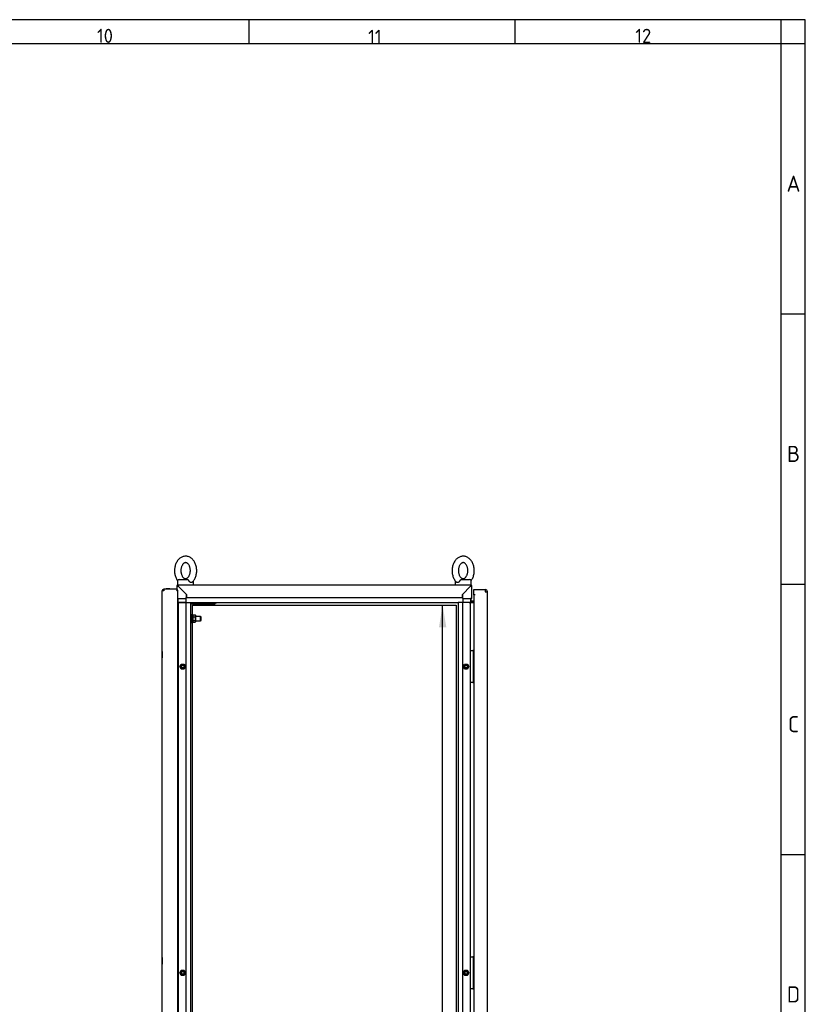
# Paper-space layout 'Layout1' of a CAD drawing. Extents: x 94 to 6181, y 158 to 4314.
# Tile 11 of 11: x 4706 to 6181, y 2466 to 4314. Entities that reach past the tile are written whole.
import ezdxf
from ezdxf.lldxf.tags import DXFTag

# ---------------------------------------------------------------- set-up
doc = ezdxf.new("R2010")
doc.units = 0
doc.header["$LTSCALE"] = 15
doc.layers.get('0').update_dxf_attribs({"linetype": 'CONTINUOUS'})
for name, color, linetype in [('_TRANSLATION', 7, 'CONTINUOUS'), ('AE00100_03', 7, 'CONTINUOUS'), ('AE00198_03', 7, 'CONTINUOUS'), ('AE00217_25', 7, 'CONTINUOUS'), ('AE00219_00', 7, 'CONTINUOUS'), ('AE00219_03', 7, 'CONTINUOUS'), ('AE00224_00', 7, 'CONTINUOUS'), ('AE00368_00', 7, 'CONTINUOUS'), ('AE00500_10', 7, 'CONTINUOUS'), ('AE00715_01', 7, 'CONTINUOUS'), ('DEFAULT', 7, 'CONTINUOUS'), ('DV3__TRANSLATION', 7, 'CONTINUOUS'), ('F0000000_08', 7, 'CONTINUOUS'), ('F0000000_27', 7, 'CONTINUOUS'), ('F0000000_28', 7, 'CONTINUOUS'), ('M0000000_06', 7, 'CONTINUOUS'), ('M0000000_14', 7, 'CONTINUOUS'), ('M0000000_39', 7, 'CONTINUOUS'), ('M0000000_53', 7, 'CONTINUOUS'), ('M0000000_58', 7, 'CONTINUOUS'), ('M0000000_63', 7, 'CONTINUOUS')]:
    doc.layers.add(name, color=color, linetype=linetype)
doc.styles.add('SEACAD_ARIAL', font='arial.ttf')
doc.styles.add('SEACAD_ARIALI', font='ariali.ttf')
tags = doc.linetypes.add('CENTER2', pattern=[28.575, 19.05, -3.175, 3.175, -3.175]).pattern_tags.tags
tags[10:11] = [DXFTag(74, 4), DXFTag(75, 0), DXFTag(340, '0'), DXFTag(46, 0.0), DXFTag(50, 0.0), DXFTag(44, 0.0), DXFTag(45, 0.0)]
tags[8:9] = [DXFTag(74, 4), DXFTag(75, 0), DXFTag(340, '0'), DXFTag(46, 0.0), DXFTag(50, 0.0), DXFTag(44, 0.0), DXFTag(45, 0.0)]
tags[6:7] = [DXFTag(74, 4), DXFTag(75, 0), DXFTag(340, '0'), DXFTag(46, 0.0), DXFTag(50, 0.0), DXFTag(44, 0.0), DXFTag(45, 0.0)]
tags[4:5] = [DXFTag(74, 4), DXFTag(75, 0), DXFTag(340, '0'), DXFTag(46, 0.0), DXFTag(50, 0.0), DXFTag(44, 0.0), DXFTag(45, 0.0)]
doc.dimstyles.new('ISO', dxfattribs={"dimtxt": 13.75, "dimasz": 13.75, "dimexe": 6.875, "dimexo": 6.875, "dimgap": 3.4375, "dimtad": 1, "dimdec": 1, "dimtxsty": 'SEACAD_ARIAL', "dimblk1": '_SE_FILLED', "dimblk2": '_SE_FILLED', "dimsah": 1, "dimcen": 6.875, "dimazin": 3, "dimtfac": 0.7, "dimtdec": 3, "dimtmove": 0, "dimatfit": 3})

# ---------------------------------------------------------------- blocks, each defined once
blk = doc.blocks.new('DMBLK61')
at = {"layer": '_TRANSLATION', "linetype": 'CONTINUOUS'}
for points in [[(5507.4, 3173.4), (5500.5, 3214.6), (5493.6, 3173.4)], [(5507.4, 1325.9), (5493.6, 1325.9), (5500.5, 1284.6)]]:
    blk.add_hatch(color=7, dxfattribs=at).paths.add_polyline_path(points)
at = {"layer": '_TRANSLATION', "color": 7, "linetype": 'CONTINUOUS'}
for p, q in [((5051.6, 3214.6), (5521.1, 3214.6)), ((5500.5, 1284.6), (5500.5, 3214.6)), ((5051.6, 1284.6), (5521.1, 1284.6))]:
    blk.add_line(p, q, dxfattribs=at)
at = {"layer": '_TRANSLATION', "color": 7, "linetype": 'CONTINUOUS', "style": 'SEACAD_ARIALI'}
blk.add_text('1930', height=41.25, rotation=90, dxfattribs=at).set_placement((5490.2, 2185.5))
blk = doc.blocks.new('_SE_FILLED')
at = {"color": 0}
blk.add_line((0, 0), (-1, 0), dxfattribs=at)
blk.add_solid([(0, 0), (-1, -0.1665), (-1, 0.1665), (0, 0)], dxfattribs=at)

psp = doc.layouts.get("Layout1")

# ---------------------------------------------------------------- linework, layer by layer
at = {"color": 7, "linetype": 'CONTINUOUS'}
for p, q in [((6181.38, 4313.83), (93.52, 4313.83)), ((5136.45, 4313.83), (5136.45, 4268.39)), ((5636.2, 4313.83), (5636.2, 4268.39)), ((6181.38, 164.39), (6181.38, 4313.83)), ((6181.38, 3761.07), (6135.95, 3761.07)), ((6181.38, 3253.75), (6135.95, 3253.75)), ((6181.38, 2746.43), (6135.95, 2746.43))]:
    psp.add_line(p, q, dxfattribs=at)
at = {"layer": 'AE00100_03', "color": 7, "linetype": 'CONTINUOUS'}
psp.add_line((4982.32, 3245.92), (4987.72, 3245.92), dxfattribs=at)
for centre, start, end in [((4982.32, 3244.62), 90, 180), ((4987.72, 3244.62), 0, 90)]:
    psp.add_arc(centre, 1.3, start, end, dxfattribs=at)
at = {"layer": 'AE00198_03', "color": 7, "linetype": 'CONTINUOUS'}
for p, q in [((5558.22, 3127.37), (5557.52, 3127.37)), ((5558.22, 3116.87), (5558.22, 3127.37)), ((5557.52, 3116.87), (5558.22, 3116.87)), ((5558.22, 3082.37), (5557.52, 3082.37)), ((5557.52, 3071.87), (5558.22, 3071.87)), ((5558.22, 3071.87), (5558.22, 3082.37)), ((5558.22, 2552.37), (5557.52, 2552.37)), ((5558.22, 2541.87), (5558.22, 2552.37)), ((5557.52, 2541.87), (5558.22, 2541.87)), ((5558.22, 2507.37), (5557.52, 2507.37)), ((5557.52, 2496.87), (5558.22, 2496.87)), ((5558.22, 2496.87), (5558.22, 2507.37))]:
    psp.add_line(p, q, dxfattribs=at)
for centre, start, end in [((5552.85, 3121.44), 39.5208, 47.82528), ((5552.85, 3122.8), 312.17472, 320.4792), ((5552.85, 3076.44), 39.5208, 47.82528), ((5552.85, 3077.8), 312.17472, 320.4792), ((5552.85, 2546.44), 39.5208, 47.82528), ((5552.85, 2547.8), 312.17472, 320.4792), ((5552.85, 2501.44), 39.5208, 47.82528), ((5552.85, 2502.8), 312.17472, 320.4792)]:
    psp.add_arc(centre, 8, start, end, dxfattribs=at)
at = {"layer": 'AE00217_25', "color": 7, "linetype": 'CONTINUOUS'}
for p, q in [((5029.52, 3193.62), (5027.52, 3193.62)), ((5027.52, 3185.62), (5029.52, 3185.62)), ((5045.75, 3193.62), (5037.02, 3193.62)), ((5037.02, 3185.62), (5045.75, 3185.62)), ((5045.75, 3185.62), (5045.75, 3193.62)), ((5047.02, 3192.94), (5045.75, 3193.62)), ((5045.75, 3185.62), (5047.02, 3186.3)), ((5047.02, 3186.3), (5047.02, 3192.94))]:
    psp.add_line(p, q, dxfattribs=at)
at = {"layer": 'AE00219_00', "color": 7, "linetype": 'CONTINUOUS'}
for p, q in [((5035.56, 3216.62), (5035.02, 3216.12)), ((5035.02, 3216.12), (5047.02, 3216.12)), ((5035.02, 3216.12), (5035.02, 3215.62)), ((5038.02, 3219.62), (5038.02, 3219.12)), ((5044.02, 3219.12), (5044.02, 3219.62)), ((5047.02, 3216.12), (5046.49, 3216.62)), ((5047.02, 3215.62), (5047.02, 3216.12)), ((5060.56, 3216.62), (5060.02, 3216.12)), ((5060.02, 3216.12), (5072.02, 3216.12)), ((5060.02, 3216.12), (5060.02, 3215.62)), ((5063.02, 3219.62), (5063.02, 3219.12)), ((5069.02, 3219.12), (5069.02, 3219.62)), ((5072.02, 3216.12), (5071.49, 3216.62)), ((5072.02, 3215.62), (5072.02, 3216.12)), ((5035.02, 3215.62), (5047.02, 3215.62)), ((5060.02, 3215.62), (5072.02, 3215.62))]:
    psp.add_line(p, q, dxfattribs=at)
at = {"layer": 'AE00219_03', "color": 7, "linetype": 'CONTINUOUS'}
for p, q in [((4973.82, 3128.12), (4973.82, 3116.12)), ((4974.02, 3128.12), (4973.82, 3128.12)), ((4973.82, 3116.12), (4974.02, 3116.12)), ((4973.82, 2553.12), (4973.82, 2541.12)), ((4974.02, 2553.12), (4973.82, 2553.12)), ((4973.82, 2541.12), (4974.02, 2541.12))]:
    psp.add_line(p, q, dxfattribs=at)
at = {"layer": 'AE00224_00', "color": 7, "linetype": 'CONTINUOUS'}
for p, q in [((5029.52, 3181.12), (5029.52, 3198.12)), ((5031.02, 3198.12), (5029.52, 3198.12)), ((5031.02, 3181.12), (5031.02, 3198.12)), ((5032.02, 3195.62), (5031.02, 3198.12)), ((5029.52, 3181.12), (5031.02, 3181.12)), ((5031.02, 3181.12), (5032.02, 3183.62)), ((5032.02, 3196.55), (5035.98, 3196.55)), ((5032.02, 3194.82), (5032.02, 3196.55)), ((5032.02, 3193.08), (5032.02, 3194.82)), ((5032.02, 3193.08), (5035.98, 3193.08)), ((5032.02, 3189.62), (5032.02, 3193.08)), ((5032.02, 3186.16), (5032.02, 3189.62)), ((5032.02, 3186.16), (5035.98, 3186.16)), ((5032.02, 3184.42), (5032.02, 3186.16)), ((5032.02, 3182.69), (5032.02, 3184.42)), ((5032.02, 3182.69), (5035.98, 3182.69)), ((5037.02, 3195.12), (5035.98, 3196.55)), ((5035.98, 3182.69), (5037.02, 3184.13)), ((5037.02, 3184.13), (5037.02, 3195.12))]:
    psp.add_line(p, q, dxfattribs=at)
for points, knots in [([(5035.98, 3193.08), (5036.39, 3193.64), (5036.65, 3194.21), (5036.66, 3194.96), (5036.64, 3195.11), (5036.58, 3195.4), (5036.53, 3195.55), (5036.35, 3195.98), (5036.18, 3196.27), (5035.98, 3196.55)], [0, 0, 0, 0, 0.5, 0.5, 0.625, 0.625, 0.75, 0.75, 1, 1, 1, 1]), ([(5035.98, 3186.16), (5036.18, 3186.71), (5036.35, 3187.28), (5036.59, 3188.44), (5036.65, 3189.02), (5036.66, 3189.91), (5036.64, 3190.21), (5036.58, 3190.8), (5036.53, 3191.09), (5036.35, 3191.96), (5036.18, 3192.53), (5035.98, 3193.08)], [0, 0, 0, 0, 0.25, 0.25, 0.5, 0.5, 0.625, 0.625, 0.75, 0.75, 1, 1, 1, 1]), ([(5035.98, 3182.69), (5036.39, 3183.25), (5036.65, 3183.82), (5036.66, 3184.57), (5036.64, 3184.72), (5036.58, 3185.01), (5036.53, 3185.16), (5036.35, 3185.59), (5036.18, 3185.88), (5035.98, 3186.16)], [0, 0, 0, 0, 0.5, 0.5, 0.625, 0.625, 0.75, 0.75, 1, 1, 1, 1])]:
    psp.add_open_spline(points, degree=3, knots=knots, dxfattribs=at)
at = {"layer": 'AE00368_00', "color": 7, "linetype": 'CONTINUOUS'}
for p, q in [((5030.82, 3219.62), (5030.82, 3219.12)), ((5051.22, 3219.12), (5051.22, 3219.62)), ((5055.82, 3219.62), (5055.82, 3219.12)), ((5073, 3219.12), (5076.22, 3219.12)), ((5076.22, 3219.12), (5076.22, 3219.62))]:
    psp.add_line(p, q, dxfattribs=at)
for centre, start, end in [((5034.62, 3219.82), 270, 343.39845), ((5047.42, 3219.82), 196.60155, 270), ((5059.62, 3219.82), 270, 343.39845), ((5072.42, 3219.82), 196.60155, 270)]:
    psp.add_arc(centre, 0.7, start, end, dxfattribs=at)
at = {"layer": 'AE00500_10', "color": 7, "linetype": 'CONTINUOUS'}
for p, q in [((5003.52, 3126.82), (5004.02, 3126.82)), ((5004.02, 3117.42), (5003.52, 3117.42)), ((5007.11, 3099.65), (5009.8, 3104.3)), ((5009.8, 3094.95), (5007.11, 3099.6)), ((5008.19, 3099.62), (5010.36, 3103.37)), ((5010.36, 3095.87), (5008.19, 3099.62)), ((5009.84, 3104.32), (5015.21, 3104.32)), ((5015.21, 3094.92), (5009.84, 3094.92)), ((5010.36, 3103.37), (5014.69, 3103.37)), ((5014.69, 3095.87), (5010.36, 3095.87)), ((5014.69, 3103.37), (5016.85, 3099.62)), ((5016.85, 3099.62), (5014.69, 3095.87)), ((5015.25, 3104.3), (5017.94, 3099.65)), ((5017.94, 3099.6), (5015.25, 3094.95)), ((5539.11, 3099.65), (5541.8, 3104.3)), ((5541.8, 3094.95), (5539.11, 3099.6)), ((5540.19, 3099.62), (5542.36, 3103.37)), ((5542.36, 3095.87), (5540.19, 3099.62)), ((5541.84, 3104.32), (5547.21, 3104.32)), ((5547.21, 3094.92), (5541.84, 3094.92)), ((5542.36, 3103.37), (5546.69, 3103.37)), ((5546.69, 3095.87), (5542.36, 3095.87)), ((5546.69, 3103.37), (5548.85, 3099.62)), ((5548.85, 3099.62), (5546.69, 3095.87)), ((5547.25, 3104.3), (5549.94, 3099.65)), ((5549.94, 3099.6), (5547.25, 3094.95)), ((5003.52, 3081.82), (5004.02, 3081.82)), ((5004.02, 3072.42), (5003.52, 3072.42)), ((5003.52, 2551.82), (5004.02, 2551.82)), ((5004.02, 2542.42), (5003.52, 2542.42)), ((5007.11, 2524.65), (5009.8, 2529.3)), ((5009.8, 2519.95), (5007.11, 2524.6)), ((5008.19, 2524.62), (5010.36, 2528.37)), ((5010.36, 2520.87), (5008.19, 2524.62)), ((5009.84, 2529.32), (5015.21, 2529.32)), ((5015.21, 2519.92), (5009.84, 2519.92)), ((5010.36, 2528.37), (5014.69, 2528.37)), ((5014.69, 2520.87), (5010.36, 2520.87)), ((5014.69, 2528.37), (5016.85, 2524.62)), ((5016.85, 2524.62), (5014.69, 2520.87)), ((5015.25, 2529.3), (5017.94, 2524.65)), ((5017.94, 2524.6), (5015.25, 2519.95)), ((5539.11, 2524.65), (5541.8, 2529.3)), ((5541.8, 2519.95), (5539.11, 2524.6)), ((5540.19, 2524.62), (5542.36, 2528.37)), ((5542.36, 2520.87), (5540.19, 2524.62)), ((5541.84, 2529.32), (5547.21, 2529.32)), ((5547.21, 2519.92), (5541.84, 2519.92)), ((5542.36, 2528.37), (5546.69, 2528.37)), ((5546.69, 2520.87), (5542.36, 2520.87)), ((5546.69, 2528.37), (5548.85, 2524.62)), ((5548.85, 2524.62), (5546.69, 2520.87)), ((5547.25, 2529.3), (5549.94, 2524.65)), ((5549.94, 2524.6), (5547.25, 2519.95)), ((5003.52, 2506.82), (5004.02, 2506.82)), ((5004.02, 2497.42), (5003.52, 2497.42))]:
    psp.add_line(p, q, dxfattribs=at)
for centre in [(5012.52, 3099.62), (5544.52, 3099.62), (5012.52, 2524.62), (5544.52, 2524.62)]:
    psp.add_circle(centre, 2.46, dxfattribs=at)
for centre, radius, start, end in [((5007.16, 3099.62), 0.05, 150, 210), ((5012.52, 3099.62), 3, 75, 15), ((5009.84, 3104.27), 0.05, 90, 150), ((5009.84, 3094.97), 0.05, 210, 270), ((5015.21, 3104.27), 0.05, 30, 90), ((5015.21, 3094.97), 0.05, 270, 330), ((5017.89, 3099.62), 0.05, 330, 30), ((5539.16, 3099.62), 0.05, 150, 210), ((5544.52, 3099.62), 3, 75, 15), ((5541.84, 3104.27), 0.05, 90, 150), ((5541.84, 3094.97), 0.05, 210, 270), ((5547.21, 3104.27), 0.05, 30, 90), ((5547.21, 3094.97), 0.05, 270, 330), ((5549.89, 3099.62), 0.05, 330, 30), ((5007.16, 2524.62), 0.05, 150, 210), ((5012.52, 2524.62), 3, 75, 15), ((5009.84, 2529.27), 0.05, 90, 150), ((5009.84, 2519.97), 0.05, 210, 270), ((5015.21, 2529.27), 0.05, 30, 90), ((5015.21, 2519.97), 0.05, 270, 330), ((5017.89, 2524.62), 0.05, 330, 30), ((5539.16, 2524.62), 0.05, 150, 210), ((5544.52, 2524.62), 3, 75, 15), ((5541.84, 2529.27), 0.05, 90, 150), ((5541.84, 2519.97), 0.05, 210, 270), ((5547.21, 2529.27), 0.05, 30, 90), ((5547.21, 2519.97), 0.05, 270, 330), ((5549.89, 2524.62), 0.05, 330, 30)]:
    psp.add_arc(centre, radius, start, end, dxfattribs=at)
at = {"layer": 'AE00715_01', "color": 7, "linetype": 'CONTINUOUS'}
for p, q in [((5003.02, 3260.12), (5003.02, 3253.12)), ((5003.02, 3253.12), (5004.32, 3253.12)), ((5006.02, 3263.12), (5021.33, 3263.12)), ((5012.02, 3253.12), (5024.02, 3253.12)), ((5033.02, 3253.12), (5033.02, 3260.12)), ((5524.02, 3260.12), (5524.02, 3253.12)), ((5533.02, 3253.12), (5545.02, 3253.12)), ((5535.72, 3263.12), (5551.02, 3263.12)), ((5552.72, 3253.12), (5554.02, 3253.12)), ((5554.02, 3253.12), (5554.02, 3260.12))]:
    psp.add_line(p, q, dxfattribs=at)
for centre, start, end in [((5006.02, 3260.12), 90, 180), ((5030.02, 3260.12), 0, 10.71591), ((5527.02, 3260.12), 169.16317, 180), ((5551.02, 3260.12), 0, 90)]:
    psp.add_arc(centre, 3, start, end, dxfattribs=at)
for points, knots in [([(5018.02, 3306.62), (5017.36, 3306.6), (5015.94, 3306.55), (5013.48, 3306.06), (5010.88, 3305.1), (5008.39, 3303.71), (5006.07, 3301.92), (5003.95, 3299.75), (5002.06, 3297.23), (5000.44, 3294.39), (4999.12, 3291.29), (4998.12, 3287.98), (4997.45, 3284.52), (4997.14, 3280.98), (4997.18, 3277.42), (4997.58, 3273.88), (4998.33, 3270.43), (4999.43, 3267.13), (5000.86, 3264.02), (5002.16, 3261.94), (5002.96, 3260.84), (5003.11, 3260.64)], [0, 0, 0, 0, 0.03246882, 0.08171028, 0.13096927, 0.18066383, 0.23111776, 0.28248332, 0.33472104, 0.38764166, 0.44099818, 0.49457651, 0.54821958, 0.60189234, 0.65561352, 0.70942671, 0.76337006, 0.81748926, 0.87179882, 0.92623406, 0.93827598, 0.93827598, 0.93827598, 0.93827598]), ([(5018.02, 3294.62), (5018.21, 3294.62), (5018.73, 3294.6), (5019.69, 3294.37), (5020.9, 3293.76), (5022.14, 3292.8), (5023.36, 3291.45), (5024.5, 3289.7), (5025.47, 3287.64), (5026.21, 3285.34), (5026.7, 3282.85), (5026.91, 3280.25), (5026.84, 3277.64), (5026.48, 3275.08), (5025.85, 3272.68), (5025, 3270.51), (5023.96, 3268.64), (5022.79, 3267.11), (5021.57, 3265.95), (5020.35, 3265.17), (5019.16, 3264.71), (5017.96, 3264.56), (5016.75, 3264.74), (5015.48, 3265.28), (5014.24, 3266.15), (5012.99, 3267.41), (5011.81, 3269.08), (5010.8, 3271.06), (5010, 3273.31), (5009.45, 3275.76), (5009.16, 3278.34), (5009.17, 3280.96), (5009.46, 3283.54), (5010.02, 3285.98), (5010.82, 3288.22), (5011.82, 3290.17), (5012.96, 3291.79), (5014.17, 3293.04), (5015.4, 3293.91), (5016.59, 3294.44), (5017.46, 3294.61), (5017.92, 3294.62), (5018.02, 3294.62)], [0, 0, 0, 0, 0.0122063, 0.0412159, 0.0670875, 0.0915395, 0.1175682, 0.1429348, 0.1681211, 0.1933036, 0.2185574, 0.2438845, 0.2692423, 0.2945635, 0.3197694, 0.3448163, 0.3697023, 0.394506, 0.4193813, 0.4446956, 0.4711886, 0.5002197, 0.5336435, 0.5601228, 0.5848639, 0.611217, 0.6366935, 0.6618962, 0.6870706, 0.712304, 0.7376159, 0.7629714, 0.7883118, 0.8135513, 0.8386397, 0.8635621, 0.8883724, 0.9132076, 0.938362, 0.9644669, 0.9926997, 1, 1, 1, 1]), ([(5030.51, 3257.91), (5030.51, 3257.91), (5031.25, 3258.52), (5032.63, 3260.19), (5034.45, 3262.75), (5036, 3265.68), (5037.24, 3268.84), (5038.15, 3272.19), (5038.71, 3275.68), (5038.93, 3279.23), (5038.79, 3282.79), (5038.3, 3286.31), (5037.45, 3289.72), (5036.26, 3292.98), (5034.74, 3296.01), (5032.9, 3298.77), (5030.76, 3301.19), (5028.38, 3303.22), (5025.79, 3304.81), (5023.08, 3305.92), (5020.42, 3306.52), (5018.84, 3306.59), (5018.02, 3306.62)], [0, 0, 0, 0, 0.0002998, 0.051908, 0.1043484, 0.1574058, 0.2108347, 0.2644339, 0.3180794, 0.3717556, 0.425491, 0.479328, 0.5333091, 0.5874743, 0.6418244, 0.6962556, 0.750538, 0.8043443, 0.8573171, 0.9092084, 0.9599917, 1, 1, 1, 1]), ([(5539.02, 3306.62), (5538.36, 3306.6), (5536.94, 3306.55), (5534.48, 3306.06), (5531.88, 3305.1), (5529.39, 3303.71), (5527.07, 3301.92), (5524.95, 3299.75), (5523.06, 3297.23), (5521.44, 3294.39), (5520.12, 3291.29), (5519.12, 3287.98), (5518.45, 3284.52), (5518.14, 3280.98), (5518.18, 3277.42), (5518.58, 3273.88), (5519.33, 3270.43), (5520.43, 3267.13), (5521.86, 3264.02), (5523.62, 3261.22), (5525.25, 3259.13), (5526.26, 3258.23), (5526.57, 3257.95)], [0, 0, 0, 0, 0.0324639, 0.0816979, 0.1309495, 0.1806366, 0.2310829, 0.2824407, 0.3346705, 0.3875832, 0.4409316, 0.4945019, 0.5481368, 0.6018015, 0.6555146, 0.7093196, 0.7632548, 0.8173659, 0.8716672, 0.9260943, 0.9804438, 1, 1, 1, 1]), ([(5539.02, 3294.62), (5539.21, 3294.62), (5539.73, 3294.6), (5540.69, 3294.37), (5541.9, 3293.76), (5543.14, 3292.8), (5544.36, 3291.45), (5545.5, 3289.7), (5546.47, 3287.64), (5547.21, 3285.34), (5547.7, 3282.85), (5547.91, 3280.25), (5547.84, 3277.64), (5547.48, 3275.08), (5546.85, 3272.68), (5546, 3270.51), (5544.96, 3268.64), (5543.79, 3267.11), (5542.57, 3265.95), (5541.35, 3265.17), (5540.16, 3264.71), (5538.96, 3264.56), (5537.75, 3264.74), (5536.48, 3265.28), (5535.24, 3266.15), (5533.99, 3267.41), (5532.81, 3269.08), (5531.8, 3271.06), (5531, 3273.31), (5530.45, 3275.76), (5530.16, 3278.34), (5530.17, 3280.96), (5530.46, 3283.54), (5531.02, 3285.98), (5531.82, 3288.22), (5532.82, 3290.17), (5533.96, 3291.79), (5535.17, 3293.04), (5536.4, 3293.91), (5537.59, 3294.44), (5538.46, 3294.61), (5538.92, 3294.62), (5539.02, 3294.62)], [0, 0, 0, 0, 0.0122063, 0.0412159, 0.0670875, 0.0915395, 0.1175682, 0.1429348, 0.1681211, 0.1933036, 0.2185574, 0.2438845, 0.2692423, 0.2945635, 0.3197694, 0.3448163, 0.3697023, 0.394506, 0.4193813, 0.4446956, 0.4711886, 0.5002197, 0.5336435, 0.5601228, 0.5848639, 0.611217, 0.6366935, 0.6618962, 0.6870706, 0.712304, 0.7376159, 0.7629714, 0.7883118, 0.8135513, 0.8386397, 0.8635621, 0.8883724, 0.9132076, 0.938362, 0.9644669, 0.9926997, 1, 1, 1, 1]), ([(5553.93, 3260.65), (5554.45, 3261.34), (5555.55, 3262.92), (5557, 3265.68), (5558.24, 3268.84), (5559.15, 3272.19), (5559.71, 3275.68), (5559.93, 3279.23), (5559.79, 3282.79), (5559.3, 3286.31), (5558.45, 3289.72), (5557.26, 3292.98), (5555.74, 3296.01), (5553.9, 3298.77), (5551.76, 3301.19), (5549.38, 3303.22), (5546.79, 3304.81), (5544.08, 3305.92), (5541.42, 3306.52), (5539.84, 3306.59), (5539.02, 3306.62)], [0.06165897, 0.06165897, 0.06165897, 0.06165897, 0.10447544, 0.15752533, 0.21094662, 0.26453828, 0.3181761, 0.37184476, 0.42557247, 0.47940181, 0.53337531, 0.58753281, 0.64187522, 0.69629872, 0.75057337, 0.80437201, 0.85733738, 0.90922127, 0.95999736, 1, 1, 1, 1]), ([(5021.33, 3263.12), (5021.46, 3263.12), (5021.59, 3263.1), (5021.85, 3263.02), (5021.98, 3262.96), (5022.24, 3262.8), (5022.37, 3262.7), (5022.63, 3262.47), (5022.76, 3262.34), (5023.02, 3262.05), (5023.15, 3261.9), (5023.41, 3261.57), (5023.53, 3261.4), (5023.9, 3260.87), (5024.13, 3260.5), (5024.33, 3260.12)], [0, 0, 0, 0, 0.125, 0.125, 0.25, 0.25, 0.375, 0.375, 0.5, 0.5, 0.625, 0.625, 0.75, 0.75, 1, 1, 1, 1]), ([(5030.5, 3257.9), (5030.39, 3257.79), (5030.27, 3257.69), (5029.99, 3257.51), (5029.84, 3257.43), (5029.52, 3257.3), (5029.35, 3257.25), (5029, 3257.19), (5028.82, 3257.17), (5028.45, 3257.17), (5028.26, 3257.19), (5027.87, 3257.25), (5027.67, 3257.3), (5027.27, 3257.43), (5027.07, 3257.51), (5026.68, 3257.7), (5026.48, 3257.81), (5025.9, 3258.2), (5025.53, 3258.51), (5025.03, 3259.06), (5024.87, 3259.26), (5024.58, 3259.68), (5024.45, 3259.89), (5024.33, 3260.12)], [0.2578357, 0.2578357, 0.2578357, 0.2578357, 0.3125, 0.3125, 0.375, 0.375, 0.4375, 0.4375, 0.5, 0.5, 0.5625, 0.5625, 0.625, 0.625, 0.6875, 0.6875, 0.75, 0.75, 0.875, 0.875, 0.9375, 0.9375, 1, 1, 1, 1]), ([(5532.72, 3260.12), (5532.48, 3259.67), (5532.19, 3259.25), (5531.52, 3258.51), (5531.16, 3258.2), (5530.58, 3257.82), (5530.38, 3257.7), (5529.98, 3257.51), (5529.78, 3257.43), (5529.39, 3257.3), (5529.19, 3257.25), (5528.8, 3257.19), (5528.61, 3257.17), (5528.23, 3257.17), (5528.05, 3257.19), (5527.7, 3257.25), (5527.53, 3257.3), (5527.21, 3257.43), (5527.06, 3257.51), (5526.78, 3257.69), (5526.65, 3257.8), (5526.53, 3257.91)], [0, 0, 0, 0, 0.125, 0.125, 0.25, 0.25, 0.3125, 0.3125, 0.375, 0.375, 0.4375, 0.4375, 0.5, 0.5, 0.5625, 0.5625, 0.625, 0.625, 0.6875, 0.6875, 0.745064, 0.745064, 0.745064, 0.745064]), ([(5532.72, 3260.12), (5532.92, 3260.5), (5533.15, 3260.87), (5533.52, 3261.4), (5533.64, 3261.57), (5533.89, 3261.9), (5534.02, 3262.05), (5534.29, 3262.34), (5534.42, 3262.47), (5534.68, 3262.7), (5534.81, 3262.8), (5535.07, 3262.96), (5535.2, 3263.02), (5535.46, 3263.1), (5535.59, 3263.12), (5535.72, 3263.12)], [0, 0, 0, 0, 0.25, 0.25, 0.375, 0.375, 0.5, 0.5, 0.625, 0.625, 0.75, 0.75, 0.875, 0.875, 1, 1, 1, 1])]:
    psp.add_open_spline(points, degree=3, knots=knots, dxfattribs=at)
at = {"layer": 'DEFAULT', "color": 7, "linetype": 'CONTINUOUS'}
for p, q in [((6135.95, 164.39), (6135.95, 4313.83)), ((6181.38, 4268.39), (93.52, 4268.39))]:
    psp.add_line(p, q, dxfattribs=at)
at = {"layer": 'DV3__TRANSLATION', "color": 7, "linetype": 'CENTER2'}
for p, q in [((5031.02, 3214.62), (5526.02, 3214.62)), ((5031.02, 1284.62), (5031.02, 3214.62)), ((5526.02, 3214.62), (5526.02, 1284.62))]:
    psp.add_line(p, q, dxfattribs=at)
at = {"layer": 'F0000000_08', "color": 7, "linetype": 'CONTINUOUS'}
for p, q in [((5553.02, 3070.12), (5553.02, 3129.12)), ((5553.52, 3129.62), (5554.02, 3129.62)), ((5554.02, 3129.62), (5556.52, 3129.62)), ((5556.52, 3129.62), (5557.02, 3129.62)), ((5557.02, 3129.62), (5557.12, 3129.62)), ((5557.27, 3129.62), (5557.12, 3129.62)), ((5557.52, 3129.12), (5557.52, 3070.12)), ((5557.67, 3129.42), (5559.02, 3127.62)), ((5554.02, 3069.62), (5553.52, 3069.62)), ((5556.52, 3069.62), (5554.02, 3069.62)), ((5557.02, 3069.62), (5556.52, 3069.62)), ((5557.12, 3069.62), (5557.02, 3069.62)), ((5559.02, 3071.62), (5557.67, 3069.82)), ((5553.02, 2495.12), (5553.02, 2554.12)), ((5553.52, 2554.62), (5554.02, 2554.62)), ((5554.02, 2554.62), (5556.52, 2554.62)), ((5556.52, 2554.62), (5557.02, 2554.62)), ((5557.02, 2554.62), (5557.12, 2554.62)), ((5557.27, 2554.62), (5557.12, 2554.62)), ((5557.52, 2554.12), (5557.52, 2495.12)), ((5557.67, 2554.42), (5559.02, 2552.62)), ((5559.02, 2496.62), (5557.67, 2494.82)), ((5554.02, 2494.62), (5553.52, 2494.62)), ((5556.52, 2494.62), (5554.02, 2494.62)), ((5557.02, 2494.62), (5556.52, 2494.62)), ((5557.12, 2494.62), (5557.02, 2494.62))]:
    psp.add_line(p, q, dxfattribs=at)
for centre, start, end in [((5553.52, 3129.12), 90, 180), ((5557.02, 3129.12), 0, 90), ((5557.27, 3129.12), 36.8699, 90), ((5553.52, 3070.12), 180, 270), ((5557.02, 3070.12), 270, 0), ((5557.27, 3070.12), 270, 323.1301), ((5553.52, 2554.12), 90, 180), ((5557.02, 2554.12), 0, 90), ((5557.27, 2554.12), 36.8699, 90), ((5553.52, 2495.12), 180, 270), ((5557.02, 2495.12), 270, 0), ((5557.27, 2495.12), 270, 323.1301)]:
    psp.add_arc(centre, 0.5, start, end, dxfattribs=at)
at = {"layer": 'F0000000_27', "color": 7, "linetype": 'CONTINUOUS'}
for p, q in [((4974.02, 1257.42), (4974.02, 3241.82)), ((4976.82, 3241.82), (4974.02, 3241.82)), ((4976.82, 3244.62), (4976.84, 3244.62)), ((5001.52, 3244.62), (4976.84, 3244.62)), ((5002.02, 3243.12), (5000.72, 3241.82)), ((5001.52, 3242.62), (5000.72, 3241.82)), ((5001.52, 3244.62), (5001.52, 3242.62)), ((5003.52, 3243.12), (5002.02, 3243.12)), ((5003.52, 1256.12), (5003.52, 3243.12))]:
    psp.add_line(p, q, dxfattribs=at)
for centre, radius, start, end in [((4976.82, 3241.82), 2.8, 90, 180), ((5150.82, 3241.98), 174, 179.12972, 180.05178)]:
    psp.add_arc(centre, radius, start, end, dxfattribs=at)
at = {"layer": 'F0000000_28', "color": 7, "linetype": 'CONTINUOUS'}
for p, q in [((5559.02, 3240.12), (5559.02, 3244.12)), ((5559.02, 3244.12), (5580.5, 3244.12)), ((5559.02, 3234.13), (5559.02, 3240.12)), ((5580.52, 3244.12), (5580.5, 3244.12)), ((5580.52, 3240.12), (5584.52, 3240.12)), ((5584.52, 1259.12), (5584.52, 3240.12)), ((5561.62, 3234.13), (5559.02, 3234.13)), ((5561.52, 3234.12), (5559.02, 3234.12)), ((5559.02, 3234.12), (5559.02, 1265.12)), ((5561.52, 3234.12), (5561.62, 3234.12)), ((5561.62, 3234.12), (5561.62, 3234.13))]:
    psp.add_line(p, q, dxfattribs=at)
psp.add_arc((5580.52, 3240.12), 4, 0, 90, dxfattribs=at)
psp.add_open_spline([(5580.5, 3244.12), (5580.51, 3244.12), (5580.51, 3244.11), (5580.51, 3244.05), (5580.51, 3243.95), (5580.51, 3243.87), (5580.51, 3243.77), (5580.51, 3243.65), (5580.51, 3243.45), (5580.51, 3243.22), (5580.51, 3243.04), (5580.52, 3242.86), (5580.52, 3242.66), (5580.52, 3242.35), (5580.52, 3242.01), (5580.52, 3241.77), (5580.52, 3241.53), (5580.52, 3241.28), (5580.52, 3240.9), (5580.52, 3240.51), (5580.52, 3240.25), (5580.52, 3240.12)], degree=3, knots=[0, 0, 0, 0, 0.0625, 0.125, 0.1875, 0.25, 0.25, 0.3125, 0.375, 0.4375, 0.5, 0.5, 0.5625, 0.625, 0.6875, 0.75, 0.75, 0.8125, 0.875, 0.9375, 1, 1, 1, 1], dxfattribs=at)
at = {"layer": 'M0000000_06', "color": 7, "linetype": 'CONTINUOUS'}
for p, q in [((5003.52, 3220.62), (5006.52, 3220.62)), ((5003.52, 3219.62), (5006.52, 3219.62)), ((5004.02, 3220.62), (5004.02, 3227.12)), ((5006.52, 3220.62), (5018.52, 3220.62)), ((5006.52, 3219.62), (5018.52, 3219.62)), ((5538.52, 3220.62), (5550.52, 3220.62)), ((5550.52, 3219.62), (5538.52, 3219.62)), ((5550.52, 3220.62), (5553.77, 3220.62)), ((5550.52, 3219.62), (5553.77, 3219.62)), ((5553.02, 3227.12), (5553.02, 3220.62)), ((5553.77, 3220.62), (5553.77, 3227.12)), ((5553.77, 3220.62), (5553.77, 3219.62))]:
    psp.add_line(p, q, dxfattribs=at)
at = {"layer": 'M0000000_14', "color": 7, "linetype": 'CONTINUOUS'}
for p, q in [((5004.02, 3219.62), (5004.02, 1279.62)), ((5019.77, 3219.62), (5018.52, 3219.62)), ((5018.52, 3219.62), (5018.52, 1279.62)), ((5019.77, 3219.62), (5023.82, 3219.62)), ((5023.82, 3219.62), (5027.52, 3219.62)), ((5027.52, 1279.62), (5027.52, 3219.62)), ((5529.52, 3219.62), (5529.52, 1279.62)), ((5533.22, 3219.62), (5529.52, 3219.62)), ((5537.27, 3219.62), (5533.22, 3219.62)), ((5537.27, 3219.62), (5538.52, 3219.62)), ((5538.52, 1279.62), (5538.52, 3219.62)), ((5553.02, 3129.12), (5553.02, 3219.62)), ((5553.77, 3219.62), (5554.32, 3219.62)), ((5554.32, 3219.62), (5559.02, 3219.62)), ((5553.02, 2554.12), (5553.02, 3070.12)), ((5553.02, 2004.12), (5553.02, 2495.12))]:
    psp.add_line(p, q, dxfattribs=at)
at = {"layer": 'M0000000_39', "color": 7, "linetype": 'CONTINUOUS'}
for p, q in [((5018.52, 3227.37), (5018.52, 3228.62)), ((5538.52, 3228.62), (5018.52, 3228.62)), ((5018.52, 3227.37), (5018.52, 3223.32)), ((5018.52, 3223.32), (5018.52, 3219.62)), ((5027.52, 3219.62), (5529.52, 3219.62)), ((5538.52, 3227.37), (5538.52, 3228.62)), ((5538.52, 3227.37), (5538.52, 3223.32)), ((5538.52, 3223.32), (5538.52, 3219.62))]:
    psp.add_line(p, q, dxfattribs=at)
at = {"layer": 'M0000000_53', "color": 7, "linetype": 'CONTINUOUS'}
for p, q in [((5555.02, 3220.82), (5553.77, 3220.82)), ((5559.02, 3222.12), (5555.02, 3222.12)), ((5555.02, 3222.12), (5555.02, 3220.92)), ((5555.02, 3220.92), (5559.02, 3220.92)), ((5559.02, 3220.82), (5555.02, 3220.82)), ((5555.02, 3220.82), (5555.02, 3219.62))]:
    psp.add_line(p, q, dxfattribs=at)
for radius, start in [(2, 231.31781), (3.2, 247.00661)]:
    psp.add_arc((5555.02, 3224.12), radius, start, 270, dxfattribs=at)
at = {"layer": 'M0000000_58', "color": 7, "linetype": 'CONTINUOUS'}
for p, q in [((5027.52, 3219.12), (5029.02, 3219.12)), ((5029.02, 3216.62), (5027.52, 3216.62)), ((5029.02, 3219.12), (5034.02, 3219.12)), ((5029.02, 3216.62), (5029.02, 3219.12)), ((5034.02, 3216.62), (5029.02, 3216.62)), ((5068.02, 3219.12), (5034.02, 3219.12)), ((5068.02, 3216.62), (5034.02, 3216.62)), ((5068.02, 3219.12), (5073, 3219.12)), ((5073.02, 3216.62), (5068.02, 3216.62)), ((5073.02, 3219.12), (5073.02, 3216.62))]:
    psp.add_line(p, q, dxfattribs=at)
at = {"layer": 'M0000000_63', "color": 7, "linetype": 'CONTINUOUS'}
for p, q in [((5004.32, 3253.12), (5011.92, 3253.12)), ((5024.13, 3253.12), (5532.92, 3253.12)), ((5545.13, 3253.12), (5552.72, 3253.12)), ((5001.52, 3250.32), (5001.52, 3242.62)), ((5004.32, 3250.32), (5019.53, 3235.11)), ((5004.32, 3250.3), (5004.32, 3250.32)), ((5019.52, 3235.1), (5004.32, 3250.3)), ((5019.52, 3228.62), (5019.52, 3235.1)), ((5019.53, 3235.11), (5019.53, 3228.62)), ((5537.51, 3235.11), (5552.73, 3250.32)), ((5537.51, 3228.62), (5537.51, 3235.11)), ((5552.72, 3250.3), (5537.52, 3235.1)), ((5537.52, 3235.1), (5537.52, 3228.62)), ((5552.72, 3250.3), (5552.73, 3250.32)), ((5555.52, 3227.12), (5555.52, 3250.32)), ((5004.32, 3227.12), (5003.52, 3227.12)), ((5004.32, 3227.12), (5018.52, 3227.12)), ((5538.52, 3227.12), (5552.72, 3227.12)), ((5555.52, 3227.12), (5552.72, 3227.12))]:
    psp.add_line(p, q, dxfattribs=at)
for centre, radius, start, end in [((5552.72, 3250.32), 2.8, 4.2591, 89.99999), ((5003.51, 3250.53), 1.97, 178.27957, 186.09249), ((5004.08, 3412.57), 162.27, 269.10323, 270.08508), ((5552.88, 3424.3), 174, 269.94822, 270.87028), ((5552.08, 3250.63), 3.44, 354.9689, 358.95469)]:
    psp.add_arc(centre, radius, start, end, dxfattribs=at)
for points, knots in [([(5004.32, 3253.12), (5004.3, 3253.12), (5004.26, 3253.12), (5004.16, 3253.12), (5004.05, 3253.11), (5003.91, 3253.09), (5003.73, 3253.06), (5003.51, 3253), (5003.25, 3252.91), (5003, 3252.79), (5002.77, 3252.65), (5002.55, 3252.49), (5002.34, 3252.3), (5002.16, 3252.1), (5001.99, 3251.88), (5001.85, 3251.64), (5001.73, 3251.39), (5001.66, 3251.18), (5001.61, 3251), (5001.58, 3250.87), (5001.55, 3250.73), (5001.54, 3250.63), (5001.54, 3250.56), (5001.53, 3250.55)], [0, 0, 0, 0, 0.01562937, 0.03125875, 0.06251515, 0.09377154, 0.12502794, 0.1875219, 0.25001587, 0.31250986, 0.37500382, 0.43749778, 0.49999175, 0.56248573, 0.62497969, 0.68747365, 0.74996763, 0.81246161, 0.843718, 0.8749744, 0.9062308, 0.93748719, 0.94780572, 0.94780572, 0.94780572, 0.94780572]), ([(5004.32, 3253.12), (5004.32, 3253.12), (5004.32, 3253.05), (5004.32, 3252.77), (5004.32, 3252.56), (5004.32, 3252.04), (5004.32, 3251.73), (5004.32, 3251.05), (5004.32, 3250.69), (5004.32, 3250.32)], [0, 0, 0, 0, 0.25, 0.25, 0.5, 0.5, 0.75, 0.75, 1, 1, 1, 1]), ([(5552.72, 3253.12), (5552.72, 3253.12), (5552.72, 3253.12), (5552.72, 3253.12), (5552.72, 3253.11), (5552.72, 3253.09), (5552.72, 3253.06), (5552.72, 3253), (5552.72, 3252.91), (5552.72, 3252.79), (5552.72, 3252.65), (5552.72, 3252.49), (5552.72, 3252.3), (5552.72, 3252.1), (5552.72, 3251.88), (5552.73, 3251.64), (5552.73, 3251.39), (5552.73, 3251.13), (5552.73, 3250.91), (5552.73, 3250.73), (5552.73, 3250.6), (5552.73, 3250.48), (5552.73, 3250.39), (5552.73, 3250.34), (5552.73, 3250.32)], [0, 0, 0, 0, 0.0156323, 0.0312635, 0.0625219, 0.0937791, 0.1250356, 0.187528, 0.25002, 0.3125143, 0.3750101, 0.4375058, 0.4999997, 0.5624941, 0.6249899, 0.6874856, 0.7499797, 0.812472, 0.8749644, 0.9062209, 0.9374781, 0.9687364, 0.9843677, 1, 1, 1, 1])]:
    psp.add_open_spline(points, degree=3, knots=knots, dxfattribs=at)

# ---------------------------------------------------------------- texts
at = {"attachment_point": 8}
for s, insert, char_height, width in [('{\\fSolid Edge ANSI|b0||i0||c0|p34;\\C7;\\H26.501895;\\W1.;10}', (4866.57, 4270.26), 26.5019, 167.9789), ('{\\fSolid Edge ANSI|b0||i0||c0|p34;\\C7;\\H26.501895;\\W1.;11}', (5373.27, 4268.42), 26.5019, 151.3656), ('{\\fSolid Edge ANSI|b0||i0||c0|p34;\\C7;\\H26.501895;\\W1.;12}', (5877.21, 4270.26), 26.5019, 132.9064), ('{\\fSolid Edge ANSI|b0||i0||c0|p34;\\C7;\\H30.28788;\\W1.;A}', (6159.18, 3990.91), 30.2879, 34.074), ('{\\fSolid Edge ANSI|b0||i0||c0|p34;\\C7;\\H30.28788;\\W1.;B}', (6159.24, 3483.59), 30.2879, 37.86), ('{\\fSolid Edge ANSI|b0||i0||c0|p34;\\C7;\\H30.28788;\\W1.;C}', (6159.21, 2976.27), 30.2879, 35.967), ('{\\fSolid Edge ANSI|b0||i0||c0|p34;\\C7;\\H30.28788;\\W1.;D}', (6159.24, 2468.94), 30.2879, 37.86)]:
    psp.add_mtext(s, dxfattribs=dict(at, insert=insert, char_height=char_height, width=width))

# ---------------------------------------------------------------- dimensions: what is measured, and where the dimension line sits
at = {"layer": '_TRANSLATION', "color": 7, "linetype": 'CONTINUOUS'}
dim = psp.add_linear_dim(base=(5500.5, 1284.62), p1=(5031.02, 1284.62), p2=(5031.02, 3214.62), angle=90, text='\\A1;<>', dimstyle='ISO', override={"dimtxt": 41.25, "dimasz": 41.25, "dimexe": 20.625, "dimexo": 20.625, "dimgap": 10.3125, "dimcen": 20.625}, dxfattribs=at)
dim.commit()
dim.dimension.update_dxf_attribs({"geometry": 'DMBLK61', "text_midpoint": (5500.5, 2249.62), "dimtype": 161})

doc.saveas('drawing.dxf')
